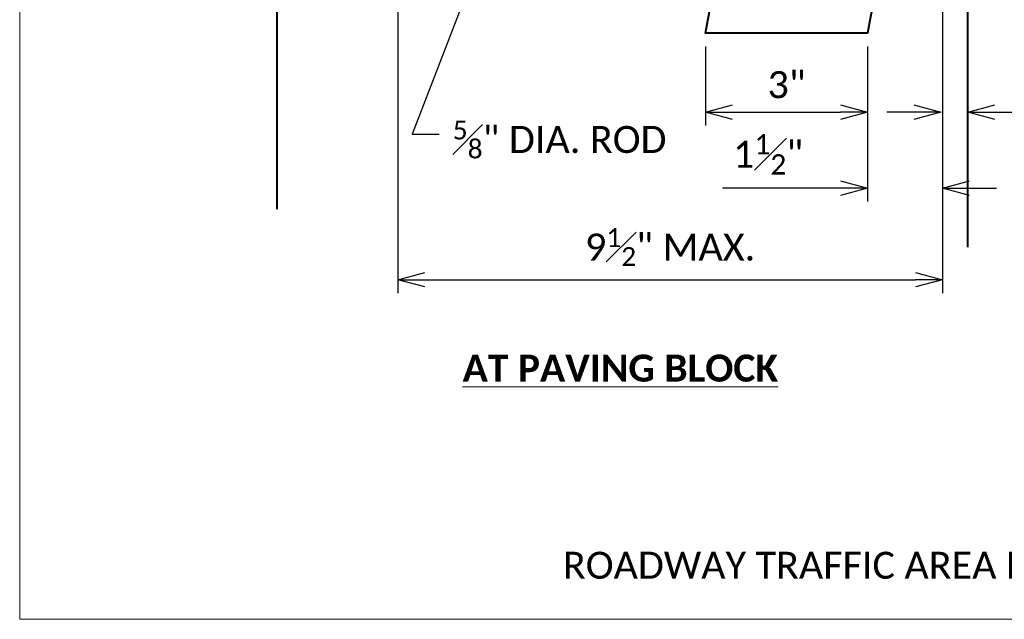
# Model space of a CAD drawing. Header units: metres. Extents: x -138 to 797, y -50 to 519.
# Tile 1 of 256: x -113 to -58, y -50 to -16. Entities that reach past the tile are written whole.
import ezdxf
from ezdxf import colors
from ezdxf.entities.mleader import LeaderData, LeaderLine
from ezdxf.enums import TextEntityAlignment as Align
from ezdxf.math import Vec2, Vec3

# ---------------------------------------------------------------- set-up
doc = ezdxf.new("R2010")
doc.units = ezdxf.units.M
doc.header["$MEASUREMENT"] = 0
for name, color, linetype, lineweight in [('B_ANNO_DIM', 7, 'Continuous', 18), ('B_ANNO_TEXT', 7, 'Continuous', 18), ('B_DETAIL_OBJ', 7, 'Continuous', 40)]:
    doc.layers.add(name, color=color, linetype=linetype, lineweight=lineweight)
doc.layers.add('B_ANNO_NOPLOT', color=47, linetype='Continuous', lineweight=18, plot=False)
doc.styles.add('Annotative', font='calibri.ttf', dxfattribs={"height": 0.0625})
doc.styles.get("Standard").update_dxf_attribs({"font": 'calibri.ttf'})
doc.styles.add('Subtitle', font='calibrib.ttf', dxfattribs={"height": 0.0625})
doc.dimstyles.new('Annotative', dxfattribs={"dimscale": 0, "dimtxt": 0.0625, "dimasz": 0.0625, "dimexe": 0.03125, "dimexo": 0.03125, "dimgap": 0.03125, "dimtad": 1, "dimdec": 3, "dimzin": 3, "dimdsep": 46, "dimlunit": 4, "dimtxsty": 'Standard', "dimblk": 'OPEN30', "dimcen": 0.03125, "dimaunit": 1, "dimadec": 0, "dimazin": 3, "dimtfac": 0.75, "dimtdec": 3, "dimtofl": 0, "dimtmove": 0, "dimatfit": 3, "dimldrblk": 'OPEN30', "dimfxl": 1, "dimtfill": 1, "dimfrac": 1, "dimtolj": 1, "dimtzin": 0, "dimarcsym": 0})

# ---------------------------------------------------------------- blocks, each defined once
blk = doc.blocks.new('_Open30')
at = {"color": 0, "linetype": 'ByBlock', "lineweight": -2}
for p, q in [((-1, 0.268), (0, 0)), ((0, 0), (-1, -0.268)), ((0, 0), (-1, 0))]:
    blk.add_line(p, q, dxfattribs=at)
blk = doc.blocks.new('*D37')
at = {"layer": 'B_ANNO_DIM', "color": 0, "lineweight": -2, "transparency": 16777216}
for p, q in [((-61.533, 4.693), (-61.533, -31.518)), ((-91.816, -9.006), (-91.816, -31.518)), ((-90.316, -30.768), (-63.033, -30.768))]:
    blk.add_line(p, q, dxfattribs=at)
at = {"layer": 'Defpoints', "color": 0, "transparency": 16777216}
for p in [(-61.533, 5.443), (-91.816, -8.256), (-61.533, -30.768)]:
    blk.add_point(p, dxfattribs=at)
at = {"layer": 'B_ANNO_DIM', "color": 0, "lineweight": -2, "transparency": 16777216, "xscale": 1.5, "yscale": 1.5, "zscale": 1.5, "rotation": 180}
blk.add_blockref('_Open30', (-91.816, -30.768), dxfattribs=at)
at = {"layer": 'B_ANNO_DIM', "color": 0, "lineweight": -2, "transparency": 16777216, "xscale": 1.5, "yscale": 1.5, "zscale": 1.5}
blk.add_blockref('_Open30', (-61.533, -30.768), dxfattribs=at)
at = {"layer": 'B_ANNO_DIM', "color": 0, "transparency": 16777216, "insert": (-76.675, -28.951), "char_height": 1.5, "attachment_point": 5, "bg_fill": 3, "box_fill_scale": 1.25, "bg_fill_color": 256, "bg_fill_true_color": 13158600, "bg_fill_transparency": 0}
blk.add_mtext('\\A1;9{\\H0.7x;\\S1#2;}" MAX.', dxfattribs=at)
blk = doc.blocks.new('*D969')
at = {"layer": 'B_ANNO_DIM', "color": 0, "lineweight": -2, "transparency": 16777216}
for p, q in [((38.127, -284.646), (38.127, -289.036)), ((39.627, -288.286), (45.627, -288.286))]:
    blk.add_line(p, q, dxfattribs=at)
at = {"layer": 'Defpoints', "color": 0, "transparency": 16777216}
for p in [(38.127, -283.896), (47.127, -288.286), (47.127, -288.286)]:
    blk.add_point(p, dxfattribs=at)
at = {"layer": 'B_ANNO_DIM', "color": 0, "lineweight": -2, "transparency": 16777216, "xscale": 1.5, "yscale": 1.5, "zscale": 1.5, "rotation": 180}
blk.add_blockref('_Open30', (38.127, -288.286), dxfattribs=at)
at = {"layer": 'B_ANNO_DIM', "color": 0, "lineweight": -2, "transparency": 16777216, "xscale": 1.5, "yscale": 1.5, "zscale": 1.5}
blk.add_blockref('_Open30', (47.127, -288.286), dxfattribs=at)
at = {"layer": 'B_ANNO_DIM', "color": 0, "transparency": 16777216, "insert": (42.627, -286.767), "char_height": 1.5, "attachment_point": 5, "bg_fill": 3, "box_fill_scale": 1.25, "bg_fill_color": 256, "bg_fill_true_color": 13158600, "bg_fill_transparency": 0}
blk.add_mtext('\\A1;3"', dxfattribs=at)
blk = doc.blocks.new('*D38')
at = {"layer": 'B_ANNO_DIM', "color": 0, "lineweight": -2, "transparency": 16777216}
for p, q in [((-65.702, -17.807), (-65.702, -26.425)), ((-67.202, -25.675), (-73.756, -25.675)), ((-60.033, -25.675), (-58.533, -25.675))]:
    blk.add_line(p, q, dxfattribs=at)
at = {"layer": 'Defpoints', "color": 0, "transparency": 16777216}
for p in [(-65.702, -17.057), (-61.533, -25.675), (-61.533, -25.675)]:
    blk.add_point(p, dxfattribs=at)
at = {"layer": 'B_ANNO_DIM', "color": 0, "lineweight": -2, "transparency": 16777216, "xscale": 1.5, "yscale": 1.5, "zscale": 1.5}
blk.add_blockref('_Open30', (-65.702, -25.675), dxfattribs=at)
at = {"layer": 'B_ANNO_DIM', "color": 0, "lineweight": -2, "transparency": 16777216, "xscale": 1.5, "yscale": 1.5, "zscale": 1.5, "rotation": 180}
blk.add_blockref('_Open30', (-61.533, -25.675), dxfattribs=at)
at = {"layer": 'B_ANNO_DIM', "color": 0, "transparency": 16777216, "insert": (-71.229, -23.793), "char_height": 1.5, "attachment_point": 5, "bg_fill": 3, "box_fill_scale": 1.25, "bg_fill_color": 256, "bg_fill_true_color": 13158600, "bg_fill_transparency": 0}
blk.add_mtext('\\A1;1{\\H0.75x;\\S1#2;}"', dxfattribs=at)
blk = doc.blocks.new('*D39')
at = {"layer": 'B_ANNO_DIM', "color": 0, "lineweight": -2, "transparency": 16777216}
for p, q in [((-63.134, -21.447), (-64.634, -21.447)), ((-58.634, -21.447), (-53.077, -21.447))]:
    blk.add_line(p, q, dxfattribs=at)
at = {"layer": 'Defpoints', "color": 0, "transparency": 16777216}
for p in [(-61.634, -21.447), (-60.134, -21.447), (-60.134, -21.447)]:
    blk.add_point(p, dxfattribs=at)
at = {"layer": 'B_ANNO_DIM', "color": 0, "lineweight": -2, "transparency": 16777216, "xscale": 1.5, "yscale": 1.5, "zscale": 1.5}
blk.add_blockref('_Open30', (-61.634, -21.447), dxfattribs=at)
at = {"layer": 'B_ANNO_DIM', "color": 0, "lineweight": -2, "transparency": 16777216, "xscale": 1.5, "yscale": 1.5, "zscale": 1.5, "rotation": 180}
blk.add_blockref('_Open30', (-60.134, -21.447), dxfattribs=at)
at = {"layer": 'B_ANNO_DIM', "color": 0, "transparency": 16777216, "insert": (-55.106, -19.565), "char_height": 1.5, "attachment_point": 5, "bg_fill": 3, "box_fill_scale": 1.25, "bg_fill_color": 256, "bg_fill_true_color": 13158600, "bg_fill_transparency": 0}
blk.add_mtext('\\A1;{\\H0.75x;\\S1#2;}"', dxfattribs=at)
blk = doc.blocks.new('*U1778')
at = {"layer": 'B_ANNO_NOPLOT', "flags": 128}
blk.add_lwpolyline([(0, 0), (0, 252), (323.928, 252), (323.928, 238.855), (378, 238.855), (378, 40.5), (316.571, 40.5), (316.571, 0)], close=True, dxfattribs=at)
at = {"layer": 'B_ANNO_TEXT', "style": 'Annotative'}
for tag, p in [('JO1', (357.189, 85.335)), ('JO2', (357.189, 82.392)), ('JO3', (357.189, 79.392)), ('JO4', (357.189, 76.43)), ('JO5', (357.189, 73.439)), ('JO6', (357.189, 70.335)), ('JO7', (357.189, 67.477)), ('JO8', (357.189, 64.496)), ('JO9', (357.189, 61.535))]:
    blk.add_attdef(tag, text='', height=1.5, dxfattribs=at).set_placement(p, align=Align.CENTER)
blk = doc.blocks.new('*U976')
at = {"layer": 'B_ANNO_NOPLOT', "flags": 128}
blk.add_lwpolyline([(0, 0), (0, 252), (323.928, 252), (323.928, 238.855), (378, 238.855), (378, 40.5), (316.571, 40.5), (316.571, 0)], close=True, dxfattribs=at)
blk = doc.blocks.new('*U1006')
at = {"layer": 'B_ANNO_NOPLOT', "flags": 128}
blk.add_lwpolyline([(0, 0), (0, 252), (323.9277, 252), (323.9277, 238.8552), (378, 238.8552), (378, 40.4996), (316.5708, 40.4996), (316.5708, 0)], close=True, dxfattribs=at)
blk = doc.blocks.new('*U739')
at = {"layer": 'B_ANNO_NOPLOT', "flags": 128}
blk.add_lwpolyline([(0, -316.4871), (0, -64.4871), (323.9277, -64.4871), (323.9277, -77.632), (378, -77.632), (378, -275.9875), (316.5708, -275.9875), (316.5708, -316.4871)], close=True, dxfattribs=at)
blk = doc.blocks.new('INS_JTSS_ATGRSDWK+SS_BASE')
at = {"layer": 'B_ANNO_NOPLOT', "flags": 128}
blk.add_lwpolyline([(0, -316.4871), (0, -64.4871), (323.9277, -64.4871), (323.9277, -77.632), (378, -77.632), (378, -275.9875), (316.5708, -275.9875), (316.5708, -316.4871)], close=True, dxfattribs=at)
at = {"layer": 'B_DETAIL_OBJ'}
blk.add_line((52.6941, -295.8001), (52.6941, -261.3962), dxfattribs=at)
at = {"layer": 'B_DETAIL_OBJ', "flags": 128}
for points in [[(53.2831, -257.2601), (53.4748, -257.0615), (53.4748, -255.8837), (52.6941, -255.0962), (14.2915, -255.0962), (14.2915, -293.6762)], [(51.2951, -261.3962), (47.1265, -283.8962), (38.1269, -283.8962), (38.4027, -282.3962)]]:
    blk.add_lwpolyline(points, dxfattribs=at)
at = {"style": 'Annotative'}
blk.add_attdef('DIM12', text='', height=1.5, rotation=90, dxfattribs=at).set_placement((9.8635, -92.4421), align=Align.MIDDLE_CENTER)
at = {"layer": 'B_ANNO_DIM', "insert": (24.6191, -301.7693, 1.6845), "char_height": 1.5, "width": 26.735403, "attachment_point": 1, "style": 'Subtitle'}
blk.add_mtext('{\\LAT PAVING BLOCK}', dxfattribs=at)
at = {"layer": 'B_ANNO_DIM', "lineweight": 30}
for tag, p in [('BAR1', (10.7294, -248.1165)), ('BAR3', (129.0984, -257.5272))]:
    blk.add_attdef(tag, text='', height=1.5, dxfattribs=at).set_placement(p, align=Align.TOP_LEFT)
at = {"layer": 'B_ANNO_DIM', "style": 'Annotative'}
for tag, p in [('BAR2', (96.1024, -274.8563)), ('BAR4', (122.9444, -296.1127))]:
    blk.add_attdef(tag, text='', height=1.5, dxfattribs=at).set_placement(p, align=Align.TOP_LEFT)
at = {"layer": 'B_ANNO_TEXT', "insert": (1.8454, -312.7317), "char_height": 1.5, "width": 109.373303, "attachment_point": 1, "line_spacing_factor": 0.9, "style": 'Annotative'}
blk.add_mtext('\\pxqc;ROADWAY TRAFFIC AREA BETWEEN EXTERIOR GIRDERS', dxfattribs=at)
at = {"layer": 'B_ANNO_TEXT', "style": 'Annotative'}
for tag, p in [('SS', (321.0554, -84.683)), ('BID#', (275.9705, -312.1489))]:
    blk.add_attdef(tag, p, '', height=1.5, dxfattribs=at)
at = {"layer": 'B_ANNO_DIM'}
dim = blk.add_linear_dim(base=(51.2951, -297.6068), p1=(21.0125, -275.0942), p2=(51.2951, -261.3962), text='9{\\H0.7x;\\S1#2;}" MAX.', dimstyle='Annotative', dxfattribs=at)
dim.commit()
dim.dimension.update_dxf_attribs({"geometry": '*D37', "text_midpoint": (36.1538, -295.7894), "insert": (112.8286, -266.8387)})
dim = blk.add_linear_dim(base=(47.1265, -288.2857), p1=(38.1269, -283.8962), p2=(47.1265, -288.2857), dimstyle='Annotative', override={"dimlfac": 0.33}, dxfattribs=at)
dim.commit()
dim.dimension.update_dxf_attribs({"geometry": '*D969', "text_midpoint": (42.6267, -286.7672)})
ml = blk.add_multileader_mtext('Standard', dxfattribs=at)
ml.set_content('\\A1;{\\H0.7x;\\S5#8;}" DIA. ROD', color=256)
ml.set_leader_properties()
ml.set_arrow_properties(name='OPEN30')
ml.build(insert=Vec2(0, 0))
ml.multileader.update_dxf_attribs({"text_right_attachment_type": 3, "dogleg_length": 0.0625, "arrow_head_size": 1.5, "scale": 24})
ctx = ml.context
ctx.base_point, ctx.scale, ctx.char_height, ctx.arrow_head_size, ctx.landing_gap_size, ctx.plane_origin = Vec3(23.3194, -289.5179), 24, 1.5, 1.5, 0.75, Vec3(23.0158, -282.0782)
ctx.right_attachment = 3
notes = []
notes.append((ctx, [(0, (1, 1, 0), (21.8194, -289.5179), (1, 0), 1.5, [(0, [(25.2455, -280.6125), (21.8194, -289.5179), (21.8194, -289.5179)], 0, [])])]))
ctx.mtext.insert, ctx.mtext.flow_direction = Vec3(24.0694, -288.757), 5
for ctx, leaders in notes:
    for number, flags, end, landing, length, lines in leaders:
        leader = LeaderData()
        leader.index, (leader.has_last_leader_line, leader.has_dogleg_vector, leader.attachment_direction) = number, flags
        leader.last_leader_point, leader.dogleg_vector, leader.dogleg_length = Vec3(end), Vec3(landing), length
        for number, points, colour, breaks in lines:
            line = LeaderLine()
            line.index, line.vertices, line.color, line.breaks = number, Vec3.list(points), colors.encode_raw_color(colour), breaks
            leader.lines.append(line)
        ctx.leaders.append(leader)
dim = blk.add_linear_dim(base=(51.2951, -292.5134), p1=(47.1265, -283.8962), p2=(51.2951, -292.5134), dimstyle='Annotative', override={"dimlfac": 0.35}, dxfattribs=at)
dim.commit()
dim.dimension.update_dxf_attribs({"geometry": '*D38', "text_midpoint": (41.5993, -292.5134), "dimtype": 128, "insert": (112.8286, -266.8387)})
dim = blk.add_linear_dim(base=(52.6941, -288.2857), p1=(51.1941, -288.2857), p2=(52.6941, -288.2857), dimstyle='Annotative', override={"dimlfac": 0.3}, dxfattribs=at)
dim.commit()
dim.dimension.update_dxf_attribs({"geometry": '*D39', "text_midpoint": (57.7229, -286.4037), "insert": (112.8286, -266.8387)})

msp = doc.modelspace()

# ---------------------------------------------------------------- block references
msp.add_blockref('INS_JTSS_ATGRSDWK+SS_BASE', (-112.829, 266.839))

# ---------------------------------------------------------------- next in the draw order: block references
for name in ['*U1778', '*U976']:
    msp.add_blockref(name, (-112.829, -49.648))

# ---------------------------------------------------------------- next in the draw order: block references
msp.add_blockref('*U1006', (-112.829, -49.648))

# ---------------------------------------------------------------- next in the draw order: block references
msp.add_blockref('*U739', (-112.829, 266.839))

doc.saveas('drawing.dxf')
